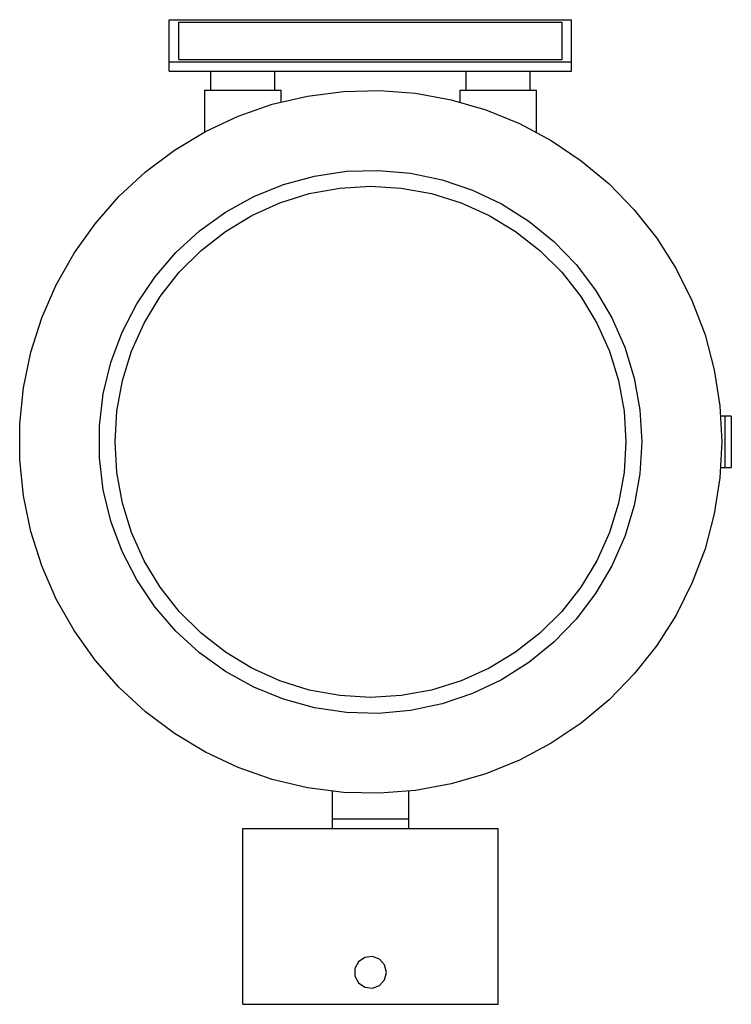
# Model space of a CAD drawing. Header units: millimetres. Extents: x -111 to 20044, y -158 to 3920.
# Tile 1 of 5: x -111 to 112, y -154 to 154. Entities that reach past the tile are written whole.
import ezdxf

# ---------------------------------------------------------------- set-up
doc = ezdxf.new("R2010")
doc.units = ezdxf.units.MM
doc.layers.add('FRONT', color=7, linetype='Continuous')

msp = doc.modelspace()

# ---------------------------------------------------------------- linework, layer by layer
at = {"layer": 'FRONT'}
for points in [[(-64.5, 140.85), (-64.5, 154.05)], [(-64.5, 154.05), (61.5, 154.05)], [(61.5, 140.85), (61.5, 154.05)], [(-61.5, 153.27), (58.5, 153.27)], [(-61.5, 141.63), (-61.5, 153.27)], [(58.5, 141.63), (58.5, 153.27)], [(-64.5, 137.95), (-64.5, 140.85)], [(-64.5, 140.85), (61.5, 140.85)], [(-61.5, 141.63), (58.5, 141.63)], [(61.5, 137.95), (61.5, 140.85)], [(-64.5, 137.95), (61.5, 137.95)], [(-51.5, 131.95), (-51.5, 137.95)], [(-31.5, 131.95), (-31.5, 137.95)], [(28.5, 131.95), (28.5, 137.95)], [(48.5, 131.95), (48.5, 137.95)], [(108.5, 21.95), (107.92, 10.64), (106.17, -0.55), (103.29, -11.5), (99.29, -22.1), (94.23, -32.23), (88.15, -41.79), (81.12, -50.67), (73.22, -58.78), (64.52, -66.03), (55.13, -72.35), (45.13, -77.68), (34.64, -81.94), (23.77, -85.11), (12.62, -87.14), (1.33, -88.01), (-9.99, -87.72), (-21.22, -86.27), (-32.24, -83.67), (-42.94, -79.94), (-53.2, -75.14), (-62.91, -69.31), (-71.97, -62.52), (-80.28, -54.82), (-87.75, -46.32), (-94.32, -37.09), (-99.89, -27.23), (-104.43, -16.85), (-107.87, -6.06), (-110.19, 5.02), (-111.35, 16.29), (-111.35, 27.61), (-110.19, 38.88), (-107.87, 49.97), (-104.43, 60.75), (-99.89, 71.13), (-94.32, 80.99), (-87.75, 90.22), (-80.28, 98.73), (-71.97, 106.42), (-62.91, 113.22), (-53.2, 119.05), (-42.94, 123.85), (-32.24, 127.57), (-21.22, 130.17), (-9.99, 131.62), (1.33, 131.91), (12.62, 131.04), (23.77, 129.01), (34.64, 125.85), (45.13, 121.58), (55.13, 116.26), (64.52, 109.93), (73.22, 102.68), (81.12, 94.57), (88.15, 85.69), (94.23, 76.13), (99.29, 66), (103.29, 55.4), (106.17, 44.45), (107.92, 33.26), (108.5, 21.95)], [(-53.5, 131.95), (-53.49, 131.95), (-53.46, 131.95), (-53.41, 131.95), (-53.33, 131.95), (-53.24, 131.95), (-53.12, 131.95), (-52.99, 131.95), (-52.83, 131.95), (-52.66, 131.95), (-52.47, 131.95), (-52.25, 131.95), (-52.02, 131.95), (-51.77, 131.95), (-51.5, 131.95)], [(-53.5, 131.95), (-53.5, 118.88)], [(-51.5, 131.95), (-31.5, 131.95)], [(-31.5, 131.95), (-31.23, 131.95), (-30.98, 131.95), (-30.75, 131.95), (-30.53, 131.95), (-30.34, 131.95), (-30.17, 131.95), (-30.01, 131.95), (-29.88, 131.95), (-29.76, 131.95), (-29.67, 131.95), (-29.59, 131.95), (-29.54, 131.95), (-29.51, 131.95), (-29.5, 131.95)], [(-29.5, 128.33), (-29.5, 131.95)], [(26.5, 131.95), (26.51, 131.95), (26.54, 131.95), (26.59, 131.95), (26.67, 131.95), (26.76, 131.95), (26.88, 131.95), (27.01, 131.95), (27.17, 131.95), (27.34, 131.95), (27.53, 131.95), (27.75, 131.95), (27.98, 131.95), (28.23, 131.95), (28.5, 131.95)], [(26.5, 131.95), (26.5, 128.33)], [(28.5, 131.95), (48.5, 131.95)], [(48.5, 131.95), (48.77, 131.95), (49.02, 131.95), (49.25, 131.95), (49.47, 131.95), (49.66, 131.95), (49.83, 131.95), (49.99, 131.95), (50.12, 131.95), (50.24, 131.95), (50.33, 131.95), (50.41, 131.95), (50.46, 131.95), (50.49, 131.95), (50.5, 131.95)], [(50.5, 118.88), (50.5, 131.95)], [(83.5, 21.95), (82.9, 11.9), (81.12, 1.99), (78.18, -7.65), (74.12, -16.86), (69, -25.53), (62.89, -33.54), (55.87, -40.76), (48.05, -47.11), (39.54, -52.49), (30.45, -56.82), (20.9, -60.04), (11.05, -62.12), (1.02, -63.01), (-9.05, -62.71), (-19.01, -61.23), (-28.72, -58.57), (-38.06, -54.79), (-46.87, -49.92), (-55.06, -44.05), (-62.49, -37.26), (-69.06, -29.63), (-74.69, -21.27), (-79.29, -12.31), (-82.79, -2.87), (-85.16, 6.92), (-86.35, 16.92), (-86.35, 26.99), (-85.16, 36.99), (-82.79, 46.78), (-79.29, 56.22), (-74.69, 65.18), (-69.06, 73.53), (-62.49, 81.16), (-55.06, 87.96), (-46.87, 93.83), (-38.06, 98.69), (-28.72, 102.47), (-19.01, 105.13), (-9.05, 106.62), (1.02, 106.91), (11.05, 106.02), (20.9, 103.95), (30.45, 100.72), (39.54, 96.39), (48.05, 91.01), (55.87, 84.67), (62.89, 77.44), (69, 69.44), (74.12, 60.76), (78.18, 51.55), (81.12, 41.92), (82.9, 32), (83.5, 21.95)], [(78.5, 21.95), (77.92, 12.31), (76.18, 2.81), (73.3, -6.42), (69.34, -15.23), (64.34, -23.49), (58.38, -31.1), (51.55, -37.93), (43.95, -43.89), (35.68, -48.89), (26.87, -52.85), (17.65, -55.72), (8.14, -57.47), (-1.5, -58.05), (-11.14, -57.47), (-20.65, -55.72), (-29.87, -52.85), (-38.68, -48.89), (-46.95, -43.89), (-54.55, -37.93), (-61.38, -31.1), (-67.34, -23.49), (-72.34, -15.23), (-76.3, -6.42), (-79.18, 2.81), (-80.92, 12.31), (-81.5, 21.95), (-80.92, 31.59), (-79.18, 41.1), (-76.3, 50.32), (-72.34, 59.13), (-67.34, 67.4), (-61.38, 75), (-54.55, 81.83), (-46.95, 87.79), (-38.68, 92.79), (-29.87, 96.75), (-20.65, 99.63), (-11.14, 101.37), (-1.5, 101.95), (8.14, 101.37), (17.65, 99.63), (26.87, 96.75), (35.68, 92.79), (43.95, 87.79), (51.55, 81.83), (58.38, 75), (64.34, 67.4), (69.34, 59.13), (73.3, 50.32), (76.18, 41.1), (77.92, 31.59), (78.5, 21.95)], [(109.5, 29.95), (108.21, 29.95)], [(109.5, 29.95), (109.5, 29.75), (109.5, 29.16), (109.5, 28.21), (109.5, 26.94), (109.5, 25.42), (109.5, 23.73), (109.5, 21.95), (109.5, 20.17), (109.5, 18.48), (109.5, 16.96), (109.5, 15.7), (109.5, 14.74), (109.5, 14.15), (109.5, 13.95)], [(111.5, 29.95), (109.5, 29.95)], [(111.5, 29.95), (111.5, 29.75), (111.5, 29.16), (111.5, 28.21), (111.5, 26.94), (111.5, 25.42), (111.5, 23.73), (111.5, 21.95), (111.5, 20.17), (111.5, 18.48), (111.5, 16.96), (111.5, 15.7), (111.5, 14.74), (111.5, 14.15), (111.5, 13.95)], [(108.21, 13.95), (109.5, 13.95)], [(109.5, 13.95), (111.5, 13.95)], [(-13.5, -87.39), (-13.5, -96.05)], [(10.5, -96.05), (10.5, -87.39)], [(-13.5, -96.05), (-13.2, -96.05), (-12.31, -96.05), (-10.88, -96.05), (-8.98, -96.05), (-6.71, -96.05), (-4.17, -96.05), (-1.5, -96.05), (1.17, -96.05), (3.71, -96.05), (5.98, -96.05), (7.88, -96.05), (9.31, -96.05), (10.2, -96.05), (10.5, -96.05)], [(-13.5, -96.05), (-13.5, -99.05)], [(10.5, -99.05), (10.5, -96.05)], [(-41.5, -154.05), (-41.5, -99.05)], [(-41.5, -99.05), (38.5, -99.05)], [(38.5, -154.05), (38.5, -99.05)], [(3.5, -144.05), (2.93, -141.73), (1.34, -139.93), (-0.9, -139.09), (-3.27, -139.37), (-5.24, -140.73), (-6.35, -142.85), (-6.35, -145.25), (-5.24, -147.36), (-3.27, -148.72), (-0.9, -149.01), (1.34, -148.16), (2.93, -146.37), (3.5, -144.05)], [(-41.5, -154.05), (38.5, -154.05)]]:
    msp.add_lwpolyline(points, dxfattribs=at)

doc.saveas('drawing.dxf')
